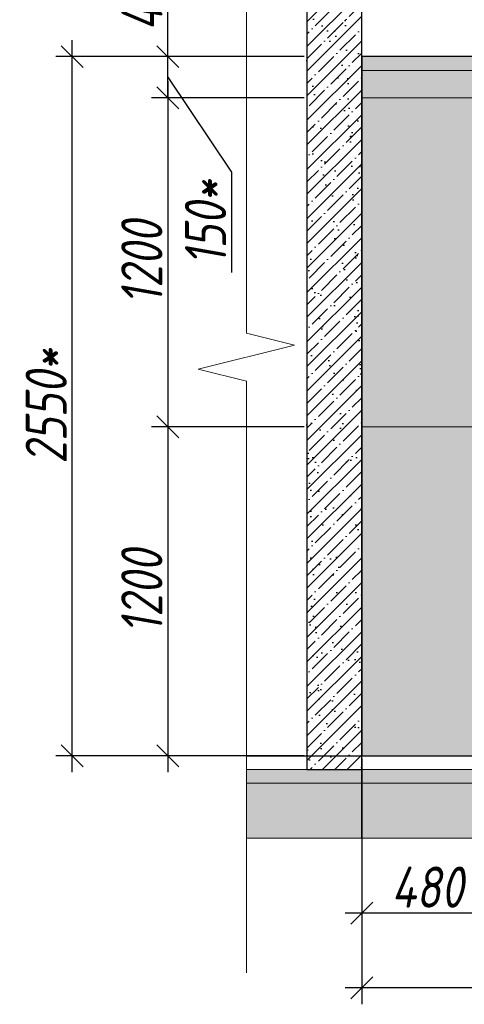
# Model space of a CAD drawing. Header units: millimetres. Extents: x -551130 to 178656, y -69521 to 202936.
# Tile 13 of 256: x -455422 to -453802, y 167701 to 171293. Entities that reach past the tile are written whole.
import ezdxf
from ezdxf import colors
from ezdxf.entities.mleader import LeaderData, LeaderLine
from ezdxf.math import Vec2, Vec3

# ---------------------------------------------------------------- set-up
doc = ezdxf.new("R2010")
doc.units = ezdxf.units.MM
doc.linetypes.add('DASHDOT', pattern=[25.4, 12.7, -6.35, 0, -6.35])
doc.layers.get('Defpoints').update_dxf_attribs({"color": 31})
for name, color, linetype, lineweight in [('A-DETL-GENF', 7, 'Continuous', 5), ('dim_razv', 93, 'DASHDOT', 9), ('wall_obm', 172, 'Continuous', 40), ('Отделка стен', 253, 'Continuous', 0)]:
    doc.layers.add(name, color=color, linetype=linetype, lineweight=lineweight)
doc.layers.add('A-GLAS', color=7, linetype='Continuous')
doc.styles.add('fl_iso paper', font='isocpeur.ttf', dxfattribs={"width": 0.8, "oblique": 10})
doc.styles.add('In tre', font='isocpeur.ttf', dxfattribs={"width": 0.8, "oblique": 10})
doc.dimstyles.new('In tre 1_50', dxfattribs={"dimtxt": 150, "dimasz": 80, "dimexe": 60, "dimexo": 10, "dimgap": 20, "dimtad": 1, "dimdec": 0, "dimrnd": 5, "dimzin": 0, "dimdsep": 46, "dimtxsty": 'fl_iso paper', "dimblk": 'OBLIQUE', "dimcen": 0, "dimdle": 60, "dimadec": 0, "dimazin": 0, "dimtfac": 1, "dimtdec": 0, "dimtofl": 0, "dimtmove": 1, "dimatfit": 1, "dimfxl": 40, "dimtolj": 1, "dimtzin": 0, "dimarcsym": 1})

# ---------------------------------------------------------------- blocks, each defined once
blk = doc.blocks.new('_Oblique')
at = {"color": 0, "linetype": 'ByBlock', "lineweight": -2}
blk.add_line((-0.5, -0.5), (0.5, 0.5), dxfattribs=at)
blk = doc.blocks.new('*D12303')
at = {"layer": 'Defpoints', "color": 0, "linetype": 'ByBlock', "transparency": 16777216}
for p in [(-455230.4388744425, 171157.8203526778), (-454375.6179165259, 171157.8203526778), (-454587.6615877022, 168607.8203526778)]:
    blk.add_point(p, dxfattribs=at)
at = {"layer": 'dim_razv', "color": 0, "linetype": 'ByBlock', "lineweight": -2, "transparency": 16777216}
for p, q in [((-455230.4388744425, 168547.8203526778), (-455230.4388744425, 171217.8203526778)), ((-454385.6179165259, 171157.8203526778), (-455290.4388744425, 171157.8203526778)), ((-454597.6615877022, 168607.8203526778), (-455290.4388744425, 168607.8203526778))]:
    blk.add_line(p, q, dxfattribs=at)
at = {"layer": 'dim_razv', "color": 0, "linetype": 'ByBlock', "lineweight": -2, "transparency": 16777216, "xscale": 80, "yscale": 80, "zscale": 80}
for p, rotation in [((-455230.4388744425, 171157.8203526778), 90), ((-455230.4388744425, 168607.8203526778), 270)]:
    blk.add_blockref('_Oblique', p, dxfattribs=dict(at, rotation=rotation))
at = {"layer": 'dim_razv', "color": 0, "linetype": 'ByBlock', "transparency": 16777216, "insert": (-455325.4388744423, 169882.8203526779), "char_height": 150, "attachment_point": 5, "rotation": 90, "style": 'fl_iso paper'}
blk.add_mtext('\\A1;2550*', dxfattribs=at)
blk = doc.blocks.new('*U11939')
at = {"color": 0, "linetype": 'ByBlock', "lineweight": -2}
for p, q in [((80.34370721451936, -1.361235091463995e-13), (0, 0)), ((167.6874144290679, -2.799075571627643e-13), (87.34370721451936, -1.527699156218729e-13)), ((167.6874144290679, -2.799075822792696e-13), (173.6874144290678, -2.942294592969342e-13))]:
    blk.add_line(p, q, dxfattribs=at)
blk.add_lwpolyline([(87.34370721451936, -1.483290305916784e-13), (85.59370721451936, -7.000000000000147), (82.09370721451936, 6.999999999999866), (80.34370721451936, -1.316756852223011e-13)], dxfattribs=at)
blk = doc.blocks.new('*U12240')
at = {"layer": 'A-DETL-GENF'}
h = blk.add_hatch(dxfattribs=at)
h.set_pattern_fill('ANSI35', color=256, scale=10, style=0)
h.set_pattern_definition([(45, (58070.4477396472, 5.024621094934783e-10), (-44.90128060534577, 44.90128060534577), []), (45, (58115.3490396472, 5.024621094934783e-10), (-44.90128060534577, 44.90128060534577), [79.375, -15.875, 0, -15.875])])
h.paths.add_polyline_path([(0, -99.99999999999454), (58490.89547929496, -99.99999999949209), (58490.89547929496, -49.99999999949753), (0, -50)])
h = blk.add_hatch(dxfattribs=at)
h.set_pattern_fill('ANSI35', color=256, scale=20, style=0)
h.set_pattern_definition([(45, (58070.4477396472, 5.024621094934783e-10), (-89.80256121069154, 89.80256121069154), []), (45, (58160.2503396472, 5.024621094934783e-10), (-89.80256121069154, 89.80256121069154), [158.75, -31.75, 0, -31.75])])
h.paths.add_polyline_path([(0, -300), (58490.89547929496, -299.9999999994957), (58490.89547929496, -99.99999999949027), (0, -99.99999999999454)])
at = {"lineweight": 13}
blk.add_lwpolyline([(0, -50), (58490.89547929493, -49.99999999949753), (58490.89547929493, 5.024621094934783e-10), (0, 0)], close=True, dxfattribs=at)
at = {"lineweight": 30}
blk.add_lwpolyline([(0, 0), (58490.89547929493, 5.0610008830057e-10)], dxfattribs=at)
at = {"layer": 'A-DETL-GENF'}
for points in [[(0, -99.99999999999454), (58490.89547929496, -99.99999999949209), (58490.89547929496, -49.99999999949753), (0, -50)], [(0, -300), (58490.89547929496, -299.9999999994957), (58490.89547929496, -99.99999999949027), (0, -99.99999999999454)]]:
    blk.add_lwpolyline(points, close=True, dxfattribs=at)
blk = doc.blocks.new('*U11980')
at = {"layer": 'A-DETL-GENF'}
h = blk.add_hatch(dxfattribs=at)
h.set_pattern_fill('ANSI35', color=256, scale=10, style=0)
h.set_pattern_definition([(45, (0, 2430.64605486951), (-44.90128060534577, 44.90128060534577), []), (45, (44.90130000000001, 2430.64605486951), (-44.90128060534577, 44.90128060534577), [79.375, -15.875, 0, -15.875])])
h.paths.add_polyline_path([(0, 0), (200, 0), (200, 3050), (0, 3050)])
at = {"layer": 'A-DETL-GENF', "lineweight": 30}
blk.add_lwpolyline([(0, 0), (200, 0), (200, 3050), (0, 3050)], close=True, dxfattribs=at)
blk = doc.blocks.new('*U12241')
at = {"layer": 'dim_razv', "true_color": 0xffffff, "transparency": 33554559}
h = blk.add_hatch(color=7, dxfattribs=at)
h.dxf.hatch_style = 1
h.paths.add_polyline_path([(0, 0), (57649.99999999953, 0), (57649.99999999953, 50), (0, 50)])
at = {"lineweight": 20, "transparency": 33554559}
blk.add_lwpolyline([(0, 0), (57649.99999999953, 0), (57649.99999999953, 50), (0, 50)], close=True, dxfattribs=at)
blk = doc.blocks.new('*D12478')
at = {"layer": 'Defpoints', "color": 0, "linetype": 'ByBlock', "transparency": 16777216}
for p in [(-454175.6179165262, 168307.8212877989), (-447375.6179165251, 168307.8212877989), (-454175.6179165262, 167761.2705491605)]:
    blk.add_point(p, dxfattribs=at)
at = {"layer": 'dim_razv', "color": 0, "linetype": 'ByBlock', "lineweight": -2, "transparency": 16777216}
for p, q in [((-454175.6179165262, 168297.8212877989), (-454175.6179165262, 167701.2705491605)), ((-447375.6179165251, 168297.8212877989), (-447375.6179165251, 167701.2705491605)), ((-447315.6179165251, 167761.2705491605), (-454235.6179165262, 167761.2705491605))]:
    blk.add_line(p, q, dxfattribs=at)
at = {"layer": 'dim_razv', "color": 0, "linetype": 'ByBlock', "lineweight": -2, "transparency": 16777216, "xscale": 80, "yscale": 80, "zscale": 80, "rotation": 180}
blk.add_blockref('_Oblique', (-454175.6179165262, 167761.2705491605), dxfattribs=at)
at = {"layer": 'dim_razv', "color": 0, "linetype": 'ByBlock', "lineweight": -2, "transparency": 16777216, "xscale": 80, "yscale": 80, "zscale": 80}
blk.add_blockref('_Oblique', (-447375.6179165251, 167761.2705491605), dxfattribs=at)
at = {"layer": 'dim_razv', "color": 0, "linetype": 'ByBlock', "transparency": 16777216, "insert": (-450775.6179165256, 167856.2705491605), "char_height": 150, "attachment_point": 5, "style": 'fl_iso paper'}
blk.add_mtext('\\A1;6800', dxfattribs=at)
blk = doc.blocks.new('*D12443')
at = {"layer": 'Defpoints', "color": 0, "linetype": 'ByBlock', "transparency": 16777216}
for p in [(-454175.6179165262, 168607.8203526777), (-453695.6179165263, 168607.8203526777), (-454175.6179165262, 168033.6134087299)]:
    blk.add_point(p, dxfattribs=at)
at = {"layer": 'dim_razv', "color": 0, "linetype": 'ByBlock', "lineweight": -2, "transparency": 16777216}
for p, q in [((-454175.6179165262, 168597.8203526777), (-454175.6179165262, 167973.6134087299)), ((-453695.6179165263, 168597.8203526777), (-453695.6179165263, 167973.6134087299)), ((-453635.6179165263, 168033.6134087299), (-454235.6179165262, 168033.6134087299))]:
    blk.add_line(p, q, dxfattribs=at)
at = {"layer": 'dim_razv', "color": 0, "linetype": 'ByBlock', "lineweight": -2, "transparency": 16777216, "xscale": 80, "yscale": 80, "zscale": 80, "rotation": 180}
blk.add_blockref('_Oblique', (-454175.6179165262, 168033.6134087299), dxfattribs=at)
at = {"layer": 'dim_razv', "color": 0, "linetype": 'ByBlock', "lineweight": -2, "transparency": 16777216, "xscale": 80, "yscale": 80, "zscale": 80}
blk.add_blockref('_Oblique', (-453695.6179165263, 168033.6134087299), dxfattribs=at)
at = {"layer": 'dim_razv', "color": 0, "linetype": 'ByBlock', "transparency": 16777216, "insert": (-453935.6179165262, 168128.6134087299), "char_height": 150, "attachment_point": 5, "style": 'fl_iso paper'}
blk.add_mtext('\\A1;480', dxfattribs=at)
blk = doc.blocks.new('*D12448')
at = {"layer": 'Defpoints', "color": 0, "linetype": 'ByBlock', "transparency": 16777216}
for p in [(-454375.6179165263, 171007.8203526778), (-454882.0309721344, 169807.8203526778), (-454375.6179165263, 169807.8203526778)]:
    blk.add_point(p, dxfattribs=at)
at = {"layer": 'dim_razv', "color": 0, "linetype": 'ByBlock', "lineweight": -2, "transparency": 16777216}
for p, q in [((-454882.0309721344, 171067.8203526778), (-454882.0309721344, 169747.8203526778)), ((-454385.6179165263, 171007.8203526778), (-454942.0309721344, 171007.8203526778)), ((-454385.6179165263, 169807.8203526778), (-454942.0309721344, 169807.8203526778))]:
    blk.add_line(p, q, dxfattribs=at)
at = {"layer": 'dim_razv', "color": 0, "linetype": 'ByBlock', "lineweight": -2, "transparency": 16777216, "xscale": 80, "yscale": 80, "zscale": 80}
for p, rotation in [((-454882.0309721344, 171007.8203526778), 90), ((-454882.0309721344, 169807.8203526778), 270)]:
    blk.add_blockref('_Oblique', p, dxfattribs=dict(at, rotation=rotation))
at = {"layer": 'dim_razv', "color": 0, "linetype": 'ByBlock', "transparency": 16777216, "insert": (-454977.0309721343, 170407.8203526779), "char_height": 150, "attachment_point": 5, "rotation": 90, "style": 'fl_iso paper'}
blk.add_mtext('\\A1;1200', dxfattribs=at)
blk = doc.blocks.new('*D12449')
at = {"layer": 'Defpoints', "color": 0, "linetype": 'ByBlock', "transparency": 16777216}
for p in [(-454375.6179165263, 169807.8203526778), (-454882.0309721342, 168607.8203526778), (-454375.6179165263, 168607.8203526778)]:
    blk.add_point(p, dxfattribs=at)
at = {"layer": 'dim_razv', "color": 0, "linetype": 'ByBlock', "lineweight": -2, "transparency": 16777216}
for p, q in [((-454882.0309721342, 169867.8203526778), (-454882.0309721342, 168547.8203526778)), ((-454385.6179165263, 169807.8203526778), (-454942.0309721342, 169807.8203526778)), ((-454385.6179165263, 168607.8203526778), (-454942.0309721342, 168607.8203526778))]:
    blk.add_line(p, q, dxfattribs=at)
at = {"layer": 'dim_razv', "color": 0, "linetype": 'ByBlock', "lineweight": -2, "transparency": 16777216, "xscale": 80, "yscale": 80, "zscale": 80}
for p, rotation in [((-454882.0309721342, 169807.8203526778), 90), ((-454882.0309721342, 168607.8203526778), 270)]:
    blk.add_blockref('_Oblique', p, dxfattribs=dict(at, rotation=rotation))
at = {"layer": 'dim_razv', "color": 0, "linetype": 'ByBlock', "transparency": 16777216, "insert": (-454977.030972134, 169207.8203526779), "char_height": 150, "attachment_point": 5, "rotation": 90, "style": 'fl_iso paper'}
blk.add_mtext('\\A1;1200', dxfattribs=at)
blk = doc.blocks.new('*D12450')
at = {"layer": 'Defpoints', "color": 0, "linetype": 'ByBlock', "transparency": 16777216}
for p in [(-454881.6509721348, 171157.8203526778), (-454375.6179165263, 171157.8203526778), (-454385.6179165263, 171007.8203526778)]:
    blk.add_point(p, dxfattribs=at)
at = {"layer": 'dim_razv', "color": 0, "linetype": 'ByBlock', "lineweight": -2, "transparency": 16777216}
for p, q in [((-454881.6509721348, 171157.8203526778), (-454881.6509721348, 171237.8203526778)), ((-454385.6179165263, 171157.8203526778), (-454941.6509721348, 171157.8203526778)), ((-454881.6509721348, 171007.8203526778), (-454881.6509721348, 171157.8203526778)), ((-454881.6509721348, 171082.8203526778), (-454649.7796790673, 170736.0081054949)), ((-454395.6179165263, 171007.8203526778), (-454941.6509721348, 171007.8203526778)), ((-454881.6509721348, 171007.8203526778), (-454881.6509721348, 170927.8203526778)), ((-454649.7796790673, 170736.0081054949), (-454649.7796790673, 170371.0136038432))]:
    blk.add_line(p, q, dxfattribs=at)
at = {"layer": 'dim_razv', "color": 0, "linetype": 'ByBlock', "lineweight": -2, "transparency": 16777216, "xscale": 80, "yscale": 80, "zscale": 80}
for p, rotation in [((-454881.6509721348, 171157.8203526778), 270), ((-454881.6509721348, 171007.8203526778), 90)]:
    blk.add_blockref('_Oblique', p, dxfattribs=dict(at, rotation=rotation))
at = {"layer": 'dim_razv', "color": 0, "linetype": 'ByBlock', "transparency": 16777216, "insert": (-454744.7796790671, 170553.5108546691), "char_height": 150, "attachment_point": 5, "rotation": 90, "style": 'fl_iso paper'}
blk.add_mtext('\\A1;150*', dxfattribs=at)
blk = doc.blocks.new('*D12451')
at = {"layer": 'Defpoints', "color": 0, "linetype": 'ByBlock', "transparency": 16777216}
for p in [(-454881.6509721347, 171607.8203526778), (-454375.6179165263, 171607.8203526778), (-454375.6179165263, 171157.8203526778)]:
    blk.add_point(p, dxfattribs=at)
at = {"layer": 'dim_razv', "color": 0, "linetype": 'ByBlock', "lineweight": -2, "transparency": 16777216}
for p, q in [((-454881.6509721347, 171097.8203526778), (-454881.6509721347, 171667.8203526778)), ((-454385.6179165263, 171607.8203526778), (-454941.6509721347, 171607.8203526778)), ((-454385.6179165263, 171157.8203526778), (-454941.6509721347, 171157.8203526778))]:
    blk.add_line(p, q, dxfattribs=at)
at = {"layer": 'dim_razv', "color": 0, "linetype": 'ByBlock', "lineweight": -2, "transparency": 16777216, "xscale": 80, "yscale": 80, "zscale": 80}
for p, rotation in [((-454881.6509721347, 171607.8203526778), 90), ((-454881.6509721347, 171157.8203526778), 270)]:
    blk.add_blockref('_Oblique', p, dxfattribs=dict(at, rotation=rotation))
at = {"layer": 'dim_razv', "color": 0, "linetype": 'ByBlock', "transparency": 16777216, "insert": (-454976.6509721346, 171382.8203526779), "char_height": 150, "attachment_point": 5, "rotation": 90, "style": 'fl_iso paper'}
blk.add_mtext('\\A1;450', dxfattribs=at)

msp = doc.modelspace()

# ---------------------------------------------------------------- hatches: boundary and pattern name
at = {"layer": 'A-GLAS'}
h = msp.add_hatch(dxfattribs=at)
h.set_pattern_fill('AR-SAND', color=40, scale=3, angle=315)
h.set_pattern_definition([(352.5, (-4.656612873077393e-10, 187560.0668161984), (100.4260467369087, 107.2144046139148), [0, -115.824, 0, -129.54, 0, -123.825]), (322.5, (-4.656612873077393e-10, 187560.0668161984), (247.4198554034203, 56.70327831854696), [0, -62.48400000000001, 0, -104.394, 0, -40.005]), (282.5, (-66.274290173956, 187626.3411063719), (168.0996935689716, -167.4899477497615), [0, -38.09999999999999, 0, -137.16, 0, -179.07]), (272.5, (-66.274290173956, 187626.3411063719), (209.2652344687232, -114.6843327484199), [0, -19.05, 0, -89.916, 0, -102.87])])
h.paths.add_polyline_path([(-454375.6179165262, 168557.8203526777), (-454175.6179165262, 168557.8203526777), (-454175.6179165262, 171607.8203526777), (-454375.6179165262, 171607.8203526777)])
at = {"layer": 'dim_razv', "true_color": 0xeceae4, "transparency": 33554687}
h = msp.add_hatch(dxfattribs=at)
h.set_pattern_fill('AR-SAND', color=254, scale=3, angle=315)
h.set_pattern_definition([(352.5, (120932.7705069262, 197901.2790641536), (100.4260467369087, 107.2144046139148), [0, -115.824, 0, -129.54, 0, -123.825]), (322.5, (120932.7705069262, 197901.2790641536), (247.4198554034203, 56.70327831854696), [0, -62.48400000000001, 0, -104.394, 0, -40.005]), (282.5, (120866.4962167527, 197967.553354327), (168.0996935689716, -167.4899477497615), [0, -38.09999999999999, 0, -137.16, 0, -179.07]), (272.5, (120866.4962167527, 197967.553354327), (209.2652344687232, -114.6843327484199), [0, -19.05, 0, -89.916, 0, -102.87])])
h.paths.add_polyline_path([(-454175.6179165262, 168607.8203526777), (-396525.6179165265, 168607.8203526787), (-396525.6179165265, 171157.8203526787), (-454175.6179165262, 171157.8203526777)])
h.paths.add_polyline_path([(-451545.6179163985, 170807.8203526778), (-452045.6179165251, 170807.8203526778), (-452045.6179165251, 168757.8203526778), (-451545.6179163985, 168757.8203526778)], flags=16)
h.paths.add_polyline_path([(-450845.6179165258, 170807.8203526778), (-451445.6179163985, 170807.8203526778), (-451445.6179163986, 168757.8203526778), (-450845.6179165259, 168757.8203526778)], flags=16)
h.paths.add_polyline_path([(-448145.6179165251, 170807.8203526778), (-450145.6179165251, 170807.8203526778), (-450145.6179165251, 168757.8203526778), (-448145.6179165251, 168757.8203526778)], flags=16)
h.paths.add_polyline_path([(-447375.6179165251, 168607.8203526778), (-445815.6179165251, 168607.8203526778), (-445815.6179165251, 170807.8203526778), (-447375.6179165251, 170807.8203526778)], flags=17)
h.paths.add_polyline_path([(-442975.6179165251, 168607.8203526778), (-442975.6179165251, 170787.8203526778), (-441015.6179165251, 170787.8203526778), (-441015.6179165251, 168607.8203526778)], flags=17)
h.paths.add_polyline_path([(-445295.6933004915, 171107.820352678), (-443595.6933004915, 171107.820352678), (-443595.6933004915, 168607.820352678), (-445295.6933004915, 168607.820352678)], flags=16)
h.paths.add_polyline_path([(-439045.6179168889, 170807.8203526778), (-440595.6179163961, 170807.8203526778), (-440595.617916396, 168757.8203526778), (-439045.6179168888, 168757.8203526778)], flags=16)
h.paths.add_polyline_path([(-438445.617916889, 170807.8203526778), (-438845.6179168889, 170807.8203526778), (-438845.6179168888, 168757.8203526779), (-438445.6179168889, 168757.8203526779)], flags=16)
h.paths.add_polyline_path([(-436995.6179165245, 170807.8203526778), (-437945.6179165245, 170807.8203526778), (-437945.6179165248, 168757.8203526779), (-436995.6179165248, 168757.8203526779)], flags=16)
h.paths.add_polyline_path([(-434995.6179165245, 170807.8203526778), (-435395.6179165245, 170807.8203526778), (-435395.6179165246, 168757.8203526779), (-434995.6179165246, 168757.8203526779)], flags=16)
h.paths.add_polyline_path([(-432295.6179165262, 170807.8203526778), (-433745.6179165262, 170807.8203526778), (-433745.6179165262, 168607.8203526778), (-432295.6179165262, 168607.8203526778)], flags=16)
h.paths.add_polyline_path([(-419460.6179165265, 170011.5646354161), (-418710.6179165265, 170011.5646354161), (-418710.6179165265, 168661.5646354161), (-419460.6179165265, 168661.5646354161)], flags=16)
h.paths.add_polyline_path([(-412115.6179165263, 170011.5646354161), (-411365.6179165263, 170011.5646354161), (-411365.6179165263, 168661.5646354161), (-412115.6179165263, 168661.5646354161)], flags=16)
h.paths.add_polyline_path([(-413665.6215781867, 168857.8203526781), (-413665.6215781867, 168957.8203526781), (-413565.6215781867, 168957.8203526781), (-413565.6215781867, 168857.8203526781)], flags=16)
edge = h.paths.add_edge_path(flags=0)
edge.add_arc((-413615.6215781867, 168907.8203526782), 28.35334468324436, 0, 360)
edge = h.paths.add_edge_path(flags=0)
edge.add_arc((-413629.1522227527, 168907.8203526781), 3.950490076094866, 0, 360)
edge = h.paths.add_edge_path(flags=0)
edge.add_arc((-413602.0909336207, 168907.8203526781), 3.950490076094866, 0, 360)

# ---------------------------------------------------------------- linework, layer by layer
at = {"lineweight": 30}
msp.add_lwpolyline([(-454175.6179165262, 168307.8212877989), (-454175.6179165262, 172281.3820803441)], dxfattribs=at)
msp.add_lwpolyline([(-454175.6179165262, 168607.8203526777), (-396525.6179165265, 168607.8203526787), (-396525.6179165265, 171157.8203526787), (-454175.6179165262, 171157.8203526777)], close=True)
at = {"layer": 'Отделка стен', "transparency": 33554687}
msp.add_lwpolyline([(-454175.617916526, 171157.8203526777), (-454175.617916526, 171007.8203526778), (-453575.617916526, 171007.8203526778), (-453575.617916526, 171157.8203526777)], close=True, dxfattribs=at)
for points in [[(-453575.6179165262, 170807.8203526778), (-453575.6179165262, 171007.8203526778), (-454175.6179165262, 171007.8203526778), (-454175.6179165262, 169807.8203526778), (-453625.6179165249, 169807.8203526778)], [(-453625.6179165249, 169807.8203526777), (-454175.6179165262, 169807.8203526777), (-454175.6179165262, 168607.8203526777), (-453575.6179165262, 168607.8203526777), (-453575.6179165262, 168757.8203526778)]]:
    msp.add_lwpolyline(points, dxfattribs=at)

# ---------------------------------------------------------------- block references
at = {"lineweight": 13, "xscale": 25, "yscale": 25, "zscale": 25, "rotation": 270}
msp.add_blockref('*U11939', (-454596.0656561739, 172158.1541698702), dxfattribs=at)
for name, p in [('*U12241', (-454175.6179165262, 171107.8203526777)), ('*U12240', (-454596.0656561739, 168607.8203526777))]:
    msp.add_blockref(name, p)
at = {"layer": 'wall_obm'}
msp.add_blockref('*U11980', (-454375.6179165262, 168557.8203526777), dxfattribs=at)

# ---------------------------------------------------------------- dimensions: what is measured, and where the dimension line sits
at = {"layer": 'dim_razv', "color": 18, "linetype": 'ByBlock', "true_color": 0x000000}
for base, p1, p2, picture, middle in [((-454881.6509721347, 171607.8203526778), (-454375.6179165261, 171157.8203526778), (-454375.6179165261, 171607.8203526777), '*D12451', (-454976.6509721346, 171382.8203526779)), ((-454882.0309721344, 169807.8203526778), (-454375.6179165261, 171007.8203526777), (-454375.6179165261, 169807.8203526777), '*D12448', (-454977.0309721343, 170407.8203526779)), ((-454882.0309721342, 168607.8203526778), (-454375.6179165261, 169807.8203526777), (-454375.6179165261, 168607.8203526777), '*D12449', (-454977.030972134, 169207.8203526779))]:
    dim = msp.add_linear_dim(base=base, p1=p1, p2=p2, angle=90, dimstyle='In tre 1_50', dxfattribs=at)
    dim.commit()
    dim.dimension.update_dxf_attribs({"geometry": picture, "text_midpoint": middle})
dim = msp.add_linear_dim(base=(-454881.6509721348, 171157.8203526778), p1=(-454385.6179165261, 171007.8203526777), p2=(-454375.6179165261, 171157.8203526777), angle=90, text='<>*', dimstyle='In tre 1_50', dxfattribs=at)
dim.commit()
dim.dimension.update_dxf_attribs({"geometry": '*D12450', "text_midpoint": (-454649.7796790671, 170716.008105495), "dimtype": 160})
dim = msp.add_linear_dim(base=(-455230.4388744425, 171157.8203526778), p1=(-454587.6615877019, 168607.8203526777), p2=(-454375.6179165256, 171157.8203526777), angle=90, text='<>*', dimstyle='In tre 1_50', dxfattribs=at)
dim.commit()
dim.dimension.update_dxf_attribs({"geometry": '*D12303', "text_midpoint": (-455325.4388744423, 169882.8203526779)})
for base, p1, p2, picture, middle in [((-454175.6179165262, 168033.6134087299), (-453695.6179165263, 168607.8203526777), (-454175.6179165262, 168607.8203526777), '*D12443', (-453935.6179165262, 168128.6134087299)), ((-454175.6179165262, 167761.2705491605), (-447375.6179165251, 168307.8212877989), (-454175.6179165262, 168307.8212877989), '*D12478', (-450775.6179165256, 167856.2705491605))]:
    dim = msp.add_linear_dim(base=base, p1=p1, p2=p2, dimstyle='In tre 1_50', dxfattribs=at)
    dim.commit()
    dim.dimension.update_dxf_attribs({"geometry": picture, "text_midpoint": middle})

# ---------------------------------------------------------------- leaders
at = {"layer": 'dim_razv', "color": 0, "linetype": 'ByBlock'}
ml = msp.add_multileader_mtext('Standard', dxfattribs=at)
ml.set_content('Потолок подвесной, реечный\\Pрейка 50х50 белого цвета, шаг рейки 120-125мм', style='In tre')
ml.set_leader_properties()
ml.build(insert=Vec2(0, 0))
ml.multileader.update_dxf_attribs({"text_left_attachment_type": 6, "text_right_attachment_type": 6, "dogleg_length": 1, "arrow_head_size": 0, "scale": 49.99999999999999})
ctx = ml.context
ctx.base_point, ctx.scale, ctx.char_height, ctx.arrow_head_size, ctx.landing_gap_size, ctx.plane_origin = Vec3(-453529.0642046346, 172969.0975567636), 49.99999999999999, 150, 0, 4.499999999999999, Vec3(-444981.9595346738, 171174.560013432)
ctx.left_attachment, ctx.right_attachment = 6, 6
notes = []
notes.append((ctx, [(0, (1, 1, 0), (-451277.1740643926, 172969.0975567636), (-1, 0), 49.99999999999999, [(1, [(-451094.3622790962, 171150.9209894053)], 0, [])])]))
ctx.mtext.insert, ctx.mtext.width, ctx.mtext.defined_height, ctx.mtext.flow_direction = Vec3(-453524.5642046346, 173164.0975567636), 2509.514554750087, 696.6098129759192, 5
for ctx, leaders in notes:
    for number, flags, end, landing, length, lines in leaders:
        leader = LeaderData()
        leader.index, (leader.has_last_leader_line, leader.has_dogleg_vector, leader.attachment_direction) = number, flags
        leader.last_leader_point, leader.dogleg_vector, leader.dogleg_length = Vec3(end), Vec3(landing), length
        for number, points, colour, breaks in lines:
            line = LeaderLine()
            line.index, line.vertices, line.color, line.breaks = number, Vec3.list(points), colors.encode_raw_color(colour), breaks
            leader.lines.append(line)
        ctx.leaders.append(leader)

doc.saveas('drawing.dxf')
